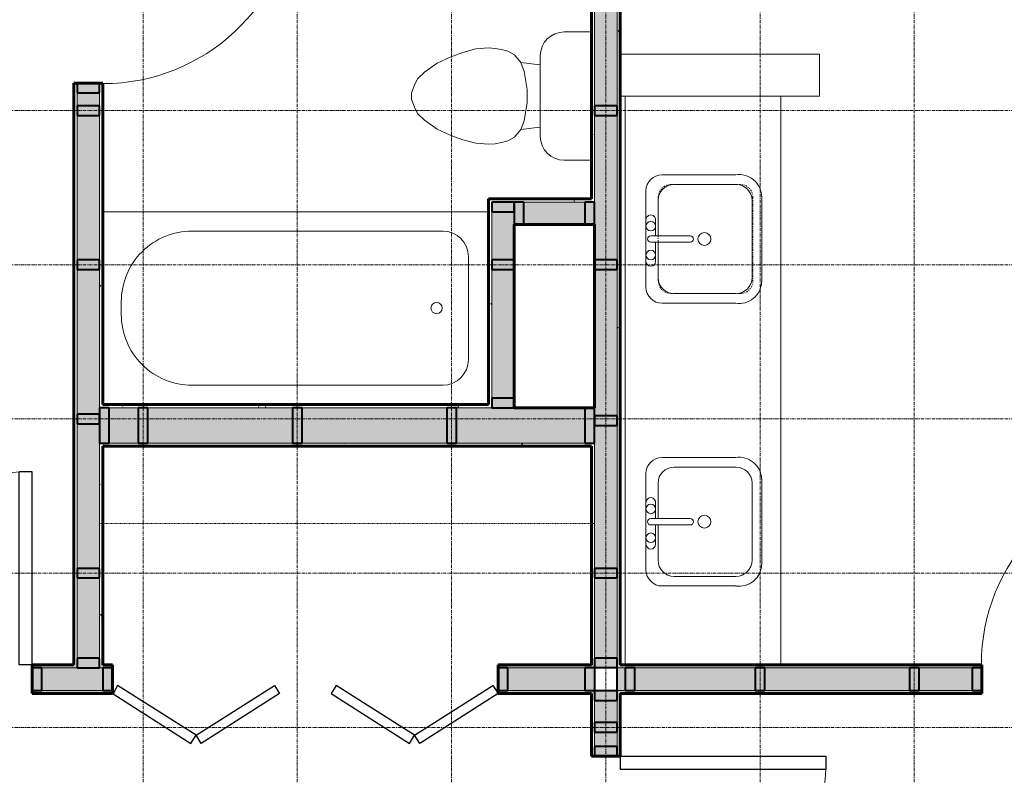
# Model space of a CAD drawing. Header units: inches. Extents: x -639 to 53, y -282 to 536.
# Tile 7 of 12: x -301 to -148, y -20 to 98. Entities that reach past the tile are written whole.
import ezdxf

# ---------------------------------------------------------------- set-up
doc = ezdxf.new("R2010")
doc.units = ezdxf.units.IN
doc.header["$MEASUREMENT"] = 0
for name, pattern in [('Dash dot dot', [0.8125, 0.25, -0.1875, 0, -0.1875, 0, -0.1875]), ('Grid Line 1_2_', [0.875, 0.5, -0.125, 0.125, -0.125]), ('Overhead', [0.15625, 0.09375, -0.0625])]:
    doc.linetypes.add(name, pattern=pattern)
for name, color, linetype, lineweight in [('A-DOOR', 1, 'Continuous', 18), ('A-FLOR-CASE', 3, 'Continuous', 9), ('A-GENM', 6, 'Continuous', 9), ('A-WALL-PATT', 2, 'Continuous', 60), ('I-WALL', 2, 'Continuous', 18), ('P-SANR-FIXT', 6, 'Continuous', 9), ('S-BEAM', 4, 'Continuous', 9), ('S-COLS', 6, 'Continuous', 9), ('S-GRID', 1, 'Continuous', 9)]:
    doc.layers.add(name, color=color, linetype=linetype, lineweight=lineweight)
pattern_1 = [(0, (0, 0), (15.36, 3.84), [0.634, -10.886, 0.634, -10.886, -61.44]), (0, (0, 0), (15.36, 3.84), [-23.04, 0.634, -22.406, 0.634, -10.886, -26.88]), (0, (0, 0), (15.36, 3.84), [-57.6, 0.634, -7.046, 0.634, -18.566]), (120, (5.76, 1.92), (-11.005538, 11.38215), [0.634, -10.886, 0.634, -10.886, -61.44]), (120, (5.76, 1.92), (-11.005538, 11.38215), [-23.04, 0.634, -22.406, 0.634, -10.886, -26.88]), (120, (5.76, 1.92), (-11.005538, 11.38215), [-57.6, 0.634, -7.046, 0.634, -18.566]), (240, (7.68, 9.6), (-4.354462, -15.22215), [0.634, -10.886, 0.634, -10.886, -61.44]), (240, (7.68, 9.6), (-4.354462, -15.22215), [-23.04, 0.634, -22.406, 0.634, -10.886, -26.88]), (240, (7.68, 9.6), (-4.354462, -15.22215), [-57.6, 0.634, -7.046, 0.634, -18.566])]

# ---------------------------------------------------------------- blocks, each defined once
blk = doc.blocks.new('Single Panel Flush Wood - 2680HC-1003791-2nd Floor Adv_ Framing with Fire Blocking')
at = {"layer": 'A-DOOR', "lineweight": 30}
for p, q in [((13, 2.25), (13, 32.25)), ((15, 32.25), (13, 32.25)), ((15, 2.25), (15, 32.25)), ((15, 2.25), (13, 2.25))]:
    blk.add_line(p, q, dxfattribs=at)
at = {"layer": 'A-DOOR', "lineweight": 9}
blk.add_arc((15, 2.25), 30.07, 93.8141, 180, dxfattribs=at)
blk = doc.blocks.new('Single Panel Flush Wood - 2680HC-1004020-2nd Floor Adv_ Framing with Fire Blocking')
at = {"layer": 'A-DOOR', "lineweight": 30}
for p, q in [((13, -2.25), (13, -32.25)), ((15, -2.25), (13, -2.25)), ((15, -2.25), (15, -32.25)), ((15, -32.25), (13, -32.25))]:
    blk.add_line(p, q, dxfattribs=at)
at = {"layer": 'A-DOOR', "lineweight": 9}
blk.add_arc((15, -2.25), 30.07, 180, 266.1859, dxfattribs=at)
blk = doc.blocks.new('Single Panel Flush Wood - 2880HC-1002420-2nd Floor Adv_ Framing with Fire Blocking')
at = {"layer": 'A-DOOR', "lineweight": 30}
for p, q in [((14, -2.25), (14, -34.25)), ((16, -2.25), (14, -2.25)), ((16, -2.25), (16, -34.25)), ((16, -34.25), (14, -34.25))]:
    blk.add_line(p, q, dxfattribs=at)
at = {"layer": 'A-DOOR', "lineweight": 9}
blk.add_arc((16, -2.25), 32.07, 180, 266.4241, dxfattribs=at)
blk = doc.blocks.new('Double Bifold _four panel_ w_ Louvers - 5080BF-1003664-2nd Floor Adv_ Framing with Fire Blocking')
at = {"layer": 'A-DOOR', "lineweight": 30}
for p, q in [((-30, 2.24), (-17.8, 9.99)), ((-17.8, 9.99), (-17, 8.72)), ((-16.2, 9.99), (-17, 8.72)), ((-4, 2.24), (-16.2, 9.99)), ((4, 2.24), (16.19, 9.99)), ((16.19, 9.99), (17, 8.72)), ((17.81, 9.99), (17, 8.72)), ((29.91, 2.3), (17.81, 9.99)), ((-17, 8.72), (-29.19, 0.98)), ((-17, 8.72), (-4.81, 0.98)), ((17, 8.72), (4.8, 0.98)), ((17, 8.72), (29.2, 0.98)), ((-29.19, 0.98), (-30, 2.24)), ((-4.81, 0.98), (-4, 2.24)), ((4.8, 0.98), (4, 2.24)), ((29.2, 0.98), (29.91, 2.3))]:
    blk.add_line(p, q, dxfattribs=at)
blk = doc.blocks.new('Dimension Lumber - 2x4-1930577-2nd Floor Adv_ Framing with Fire Blocking')
at = {"layer": 'S-BEAM', "lineweight": 40}
for p, q in [((-518.79, 108.58), (-522.29, 108.58)), ((-522.29, 108.58), (-522.29, 107.08)), ((-518.79, 107.08), (-518.79, 108.58)), ((-522.29, 107.08), (-518.79, 107.08))]:
    blk.add_line(p, q, dxfattribs=at)
blk = doc.blocks.new('Dimension Lumber - 2x6-1930573-2nd Floor Adv_ Framing with Fire Blocking')
at = {"layer": 'S-BEAM', "lineweight": 40}
for p, q in [((-257.54, 37.58), (-259.04, 37.58)), ((-259.04, 37.58), (-259.04, 32.08)), ((-257.54, 32.08), (-257.54, 37.58)), ((-259.04, 32.08), (-257.54, 32.08))]:
    blk.add_line(p, q, dxfattribs=at)
blk = doc.blocks.new('Trus Joist - TimberStrand LSL - Post Column - TimberStrand_ 1_3E _ 3 1_2 x 3 1_2_-964376-2nd Floor Adv_ Framing with Fire Blocking')
at = {"layer": 'S-COLS', "lineweight": 40}
for p, q in [((1.75, 1.75), (-1.75, 1.75)), ((-1.75, 1.75), (-1.75, -1.75)), ((1.75, -1.75), (1.75, 1.75)), ((-1.75, -1.75), (1.75, -1.75))]:
    blk.add_line(p, q, dxfattribs=at)
blk = doc.blocks.new('Tub-Rectangular-3D - Tub-Rectangular-3D-2040255-2nd Floor Adv_ Framing with Fire Blocking')
at = {"layer": 'P-SANR-FIXT'}
for p, q in [((-43.72, -33.25), (-43.72, -3.25)), ((-36.72, -6.25), (2.28, -6.25)), ((-40.72, -26.25), (-40.72, -10.25)), ((13.28, -17.25), (13.28, -19.25)), ((2.28, -30.25), (-36.72, -30.25)), ((16.15, -33.25), (-43.72, -33.25))]:
    blk.add_line(p, q, dxfattribs=at)
for centre, radius, start, end in [((-36.72, -10.25), 4, 90, 180), ((2.28, -17.25), 11, 360, 90), ((-35.77, -18.25), 0.875, 90, 270), ((-35.77, -18.25), 0.875, 270, 90), ((2.28, -19.25), 11, 270, 0), ((-36.72, -26.25), 4, 180, 270)]:
    blk.add_arc(centre, radius, start, end, dxfattribs=at)
blk = doc.blocks.new('Toilet-Domestic-3D - Toilet-Domestic-3D-2041177-2nd Floor Adv_ Framing with Fire Blocking')
at = {"layer": 'P-SANR-FIXT'}
for p, q in [((-9.98, 11.75), (-9.98, 15.98)), ((9.98, 15.98), (9.98, 11.75)), ((6.25, 8.02), (-6.25, 8.02)), ((-4.86, 8.02), (-5.21, 5)), ((4.86, 8.02), (5.21, 5)), ((-5.21, 5), (-6.4, 4)), ((-3.84, 5.5), (-5.21, 5)), ((-1, 6), (-3.84, 5.5)), ((1, 6), (-1, 6)), ((3.84, 5.5), (1, 6)), ((5.21, 5), (3.84, 5.5)), ((6.4, 4), (5.21, 5)), ((-6.4, 4), (-6.97, 3)), ((6.97, 3), (6.4, 4)), ((-7.24, 2), (-7.41, 1)), ((-6.97, 3), (-7.24, 2)), ((7.24, 2), (6.97, 3)), ((7.41, 1), (7.24, 2)), ((-7.41, 1), (-7.5, 0)), ((-7.5, 0), (-7.33, -1.99)), ((7.33, -1.99), (7.5, 0)), ((7.5, 0), (7.41, 1)), ((-7.33, -1.99), (-6.79, -4)), ((6.79, -4), (7.33, -1.99)), ((-6.79, -4), (-6.06, -6)), ((6.06, -6), (6.79, -4)), ((-6.06, -6), (-5.13, -8)), ((5.13, -8), (6.06, -6)), ((-5.13, -8), (-3.74, -10)), ((3.74, -10), (5.13, -8)), ((-3.74, -10), (-2.74, -11)), ((2.74, -11), (3.74, -10)), ((-2.74, -11), (-1.87, -11.5)), ((-1.87, -11.5), (-0.5, -12)), ((-0.5, -12), (0.5, -12)), ((0.5, -12), (1.87, -11.5)), ((1.87, -11.5), (2.74, -11))]:
    blk.add_line(p, q, dxfattribs=at)
for centre, start, end in [((-6.25, 11.75), 180, 270), ((6.25, 11.75), 270, 360)]:
    blk.add_arc(centre, 3.73, start, end, dxfattribs=at)
blk = doc.blocks.new('Sink Vanity-Square - 20_ x 18_-2045207-2nd Floor Adv_ Framing with Fire Blocking')
at = {"layer": 'P-SANR-FIXT'}
for p, q in [((8.12, 7.09), (-6.88, 7.09)), ((3.62, 7.09), (-2.88, 7.09)), ((0.12, 6.33), (0.12, 0.22)), ((1.12, 6.33), (1.12, 0.22)), ((0.12, 5.22), (-5.38, 5.22)), ((-2.88, 5.59), (0.12, 5.59)), ((1.12, 5.59), (3.62, 5.59)), ((6.62, 5.22), (1.12, 5.22)), ((-9.38, 4.59), (-9.38, -6.91)), ((10.62, -6.91), (10.62, 4.59)), ((-7.88, 2.72), (-7.88, -6.91)), ((9.12, -6.91), (9.12, 2.72)), ((-5.38, -9.41), (6.62, -9.41)), ((-6.06, -10.91), (7.3, -10.91))]:
    blk.add_line(p, q, dxfattribs=at)
for centre, radius, start, end in [((-6.88, 4.59), 2.5, 90, 180), ((-2.88, 6.34), 0.75, 90, 270), ((-1.88, 6.34), 0.75, 360, 180), ((-1.88, 6.34), 0.75, 180, 0), ((0.62, 6.33), 0.5, 360, 180), ((2.62, 6.34), 0.75, 360, 180), ((2.62, 6.34), 0.75, 180, 360), ((3.62, 6.34), 0.75, 270, 90), ((8.12, 4.59), 2.5, 0, 90), ((-5.38, 2.72), 2.5, 90, 180), ((6.62, 2.72), 2.5, 0, 90), ((0.62, 0.22), 0.5, 180, 0), ((0.62, -2), 1, 360, 180), ((0.62, -2), 1, 180, 0), ((-5.91, -7.4), 3.51, 171.8503, 267.5498), ((-5.38, -6.91), 2.5, 180, 270), ((6.62, -6.91), 2.5, 270, 0), ((7.15, -7.4), 3.51, 272.4502, 8.1497)]:
    blk.add_arc(centre, radius, start, end, dxfattribs=at)
blk = doc.blocks.new('Vanity Counter Top w 2 Square Sink Hole - 24_ Depth-2061257-2nd Floor Adv_ Framing with Fire Blocking')
at = {"layer": 'A-FLOR-CASE'}
for p, q in [((-49.95, -0.75), (38.55, -0.75)), ((-49.95, -25), (38.55, -25))]:
    blk.add_line(p, q, dxfattribs=at)
at = {"layer": 'A-FLOR-CASE', "linetype": 'Dash dot dot'}
for p, q in [((9.8, -5.92), (22.8, -5.92)), ((7.8, -18.65), (7.8, -7.92)), ((24.8, -7.92), (24.8, -18.65)), ((22.8, -20.65), (9.8, -20.65))]:
    blk.add_line(p, q, dxfattribs=at)
for centre, start, end in [((9.8, -7.92), 90, 180), ((22.8, -7.92), 360, 90), ((9.8, -18.65), 180, 270), ((22.8, -18.65), 270, 0)]:
    blk.add_arc(centre, 2, start, end, dxfattribs=at)
blk = doc.blocks.new('Closet Shelf and Pole - 15_ Deep-2865179-2nd Floor Adv_ Framing with Fire Blocking')
at = {"layer": 'A-GENM', "linetype": 'Overhead'}
blk.add_line((0, -12), (77, -12), dxfattribs=at)

msp = doc.modelspace()

# ---------------------------------------------------------------- hatches: boundary and pattern name
at = {"layer": 'A-WALL-PATT', "lineweight": 9}
h = msp.add_hatch(dxfattribs=at)
h.set_pattern_fill('FP_1', color=256, style=0, pattern_type=2)
h.set_pattern_definition(pattern_1)
h.paths.add_polyline_path([(-212.0361, 70.0823), (-212.0361, 146.0821), (-212.5361, 146.0821), (-212.5361, 70.0823)], flags=0)
at = {"layer": 'A-WALL-PATT'}
h = msp.add_hatch(color=256, dxfattribs=at)
h.paths.add_polyline_path([(-212.0361, 69.5823), (-208.5361, 69.5823), (-208.5361, 128.3321), (-212.0361, 128.3321), (-212.0361, 70.0823)], flags=0)
h.paths.add_polyline_path([(-211.3799, 131.8321), (-208.5361, 131.8321), (-208.5361, 146.5821), (-212.0361, 146.5821), (-212.0361, 131.8321)], flags=0)
at = {"layer": 'A-WALL-PATT', "lineweight": 9}
h = msp.add_hatch(dxfattribs=at)
h.set_pattern_fill('FP_1', color=256, style=0, pattern_type=2)
h.set_pattern_definition(pattern_1)
h.paths.add_polyline_path([(-208.5361, 70.0823), (-208.0361, 70.0823), (-208.0361, 146.0821), (-208.5361, 146.0821), (-208.5361, 80.5893)], flags=0)
h = msp.add_hatch(dxfattribs=at)
h.set_pattern_fill('FP_1', color=256, style=0, pattern_type=2)
h.set_pattern_definition(pattern_1)
h.paths.add_polyline_path([(-292.5361, -2.4179), (-292.5361, 88.0821), (-293.0361, 88.0821), (-293.0361, -2.4179)], flags=0)
h.paths.add_polyline_path([(-292.5361, 118.0821), (-292.5361, 122.0821), (-293.0361, 122.0821), (-293.0361, 118.0821)], flags=0)
at = {"layer": 'A-WALL-PATT'}
h = msp.add_hatch(color=256, dxfattribs=at)
h.paths.add_polyline_path([(-289.0361, -2.9179), (-289.0361, 88.0821), (-292.5361, 88.0821), (-292.5361, -2.9179)], flags=0)
h.paths.add_polyline_path([(-289.0361, 118.0821), (-289.0361, 122.0821), (-292.5361, 122.0821), (-292.5361, 118.0821), (-290.7861, 118.0821)], flags=0)
at = {"layer": 'A-WALL-PATT', "lineweight": 9}
h = msp.add_hatch(dxfattribs=at)
h.set_pattern_fill('FP_1', color=256, style=0, pattern_type=2)
h.set_pattern_definition(pattern_1)
h.paths.add_polyline_path([(-289.0361, -2.4179), (-288.5361, -2.4179), (-288.5361, 32.0821), (-289.0361, 32.0821), (-289.0361, 8.0816)], flags=0)
h.paths.add_polyline_path([(-288.5361, 37.5821), (-288.5361, 88.0821), (-289.0361, 88.0821), (-289.0361, 37.5821)], flags=0)
h.paths.add_polyline_path([(-288.5361, 118.0821), (-288.5361, 122.0821), (-289.0361, 122.0821), (-289.0361, 118.0821)], flags=0)
h = msp.add_hatch(dxfattribs=at)
h.set_pattern_fill('FP_1', color=256, style=0, pattern_type=2)
h.set_pattern_definition(pattern_1)
h.paths.add_polyline_path([(-228.0361, 38.0821), (-228.0361, 70.0823), (-228.5361, 70.0823), (-228.5361, 38.0821)], flags=0)
h = msp.add_hatch(dxfattribs=at)
h.set_pattern_fill('FP_1', color=256, style=0, pattern_type=2)
h.set_pattern_definition(pattern_1)
h.paths.add_polyline_path([(-228.0361, 69.5823), (-212.0361, 69.5823), (-212.0361, 70.0823), (-228.0361, 70.0823)], flags=0)
h.paths.add_polyline_path([(-208.0361, 69.5823), (-208.0361, 70.0823), (-208.5361, 70.0823), (-208.5361, 69.5823)], flags=0)
at = {"layer": 'A-WALL-PATT', "lineweight": 18}
for points in [[(-224.5361, 37.5821), (-224.5361, 69.5823), (-228.0361, 69.5823), (-228.0361, 37.5821)], [(-208.5361, 66.0823), (-208.5361, 69.5823), (-224.5361, 69.5823), (-224.5182, 66.0823), (-212.0361, 66.0823)], [(-208.5361, 32.0821), (-208.5361, 66.0823), (-212.0361, 66.0823), (-212.0361, 32.0821)]]:
    msp.add_hatch(color=256, dxfattribs=at).paths.add_polyline_path(points, flags=0)
at = {"layer": 'A-WALL-PATT', "lineweight": 9}
h = msp.add_hatch(dxfattribs=at)
h.set_pattern_fill('FP_1', color=256, style=0, pattern_type=2)
h.set_pattern_definition(pattern_1)
h.paths.add_polyline_path([(-208.0361, 31.5821), (-208.0361, 69.5823), (-208.5361, 69.5823), (-208.5361, 31.5821)], flags=0)
at = {"layer": 'A-WALL-PATT'}
for points in [[(-224.5361, 32.0821), (-224.5361, 37.5821), (-289.0361, 37.5821), (-289.0361, 32.0821), (-248.2006, 32.0821)], [(-212.0361, 32.0821), (-212.0361, 37.5821), (-224.5361, 37.5821), (-224.5361, 32.0821)], [(-208.5361, -2.9179), (-208.5361, 32.0821), (-212.0361, 32.0821), (-212.0361, -2.9179)]]:
    msp.add_hatch(color=256, dxfattribs=at).paths.add_polyline_path(points, flags=0)
at = {"layer": 'A-WALL-PATT', "lineweight": 9}
h = msp.add_hatch(dxfattribs=at)
h.set_pattern_fill('FP_1', color=256, style=0, pattern_type=2)
h.set_pattern_definition(pattern_1)
h.paths.add_polyline_path([(-228.0361, 37.5821), (-228.0361, 38.0821), (-288.5361, 38.0821), (-288.5361, 37.5821), (-248.2006, 37.5821)], flags=0)
h = msp.add_hatch(dxfattribs=at)
h.set_pattern_fill('FP_1', color=256, style=0, pattern_type=2)
h.set_pattern_definition(pattern_1)
h.paths.add_polyline_path([(-288.5361, 31.5821), (-224.5361, 31.5821), (-224.5361, 32.0821), (-288.5361, 32.0821)], flags=0)
h = msp.add_hatch(dxfattribs=at)
h.set_pattern_fill('FP_1', color=256, style=0, pattern_type=2)
h.set_pattern_definition(pattern_1)
h.paths.add_polyline_path([(-212.0361, 31.5821), (-212.0361, 32.0821), (-224.5361, 32.0821), (-224.5361, 31.5821), (-212.5361, 31.5821)], flags=0)
h = msp.add_hatch(dxfattribs=at)
h.set_pattern_fill('FP_1', color=256, style=0, pattern_type=2)
h.set_pattern_definition(pattern_1)
h.paths.add_polyline_path([(-208.5361, -2.4179), (-208.0361, -2.4179), (-208.0361, 31.5821), (-208.5361, 31.5821), (-208.5361, 8.0816)], flags=0)
h = msp.add_hatch(dxfattribs=at)
h.set_pattern_fill('FP_1', color=256, style=0, pattern_type=2)
h.set_pattern_definition(pattern_1)
h.paths.add_polyline_path([(-114.2861, -2.9179), (-114.2861, -2.4179), (-121.7861, -2.4179), (-121.7861, -2.9179)], flags=0)
h.paths.add_polyline_path([(-452.0361, -2.9179), (-450.2861, -2.9179), (-450.2861, -2.4179), (-460.5361, -2.4179), (-460.5361, -2.9179)], flags=0)
h.paths.add_polyline_path([(-46.7236, -2.9179), (-46.7236, -2.4179), (-110.7861, -2.4179), (-110.7861, -2.9179), (-58.7415, -2.9179)], flags=0)
h.paths.add_polyline_path([(-446.7861, -2.9179), (-329.5361, -2.9179), (-329.5361, -2.4179), (-446.7861, -2.4179)], flags=0)
h.paths.add_polyline_path([(-212.0361, -2.9179), (-212.0361, -2.4179), (-227.0361, -2.4179), (-227.0361, -2.9179)], flags=0)
h.paths.add_polyline_path([(-208.5361, -2.9179), (-151.7861, -2.9179), (-151.7861, -2.4179), (-208.5361, -2.4179)], flags=0)
h.paths.add_polyline_path([(-287.0361, -2.9179), (-287.0361, -2.4179), (-289.0361, -2.4179), (-289.0361, -2.9179)], flags=0)
h.paths.add_polyline_path([(-292.5361, -2.9179), (-292.5361, -2.4179), (-299.5361, -2.4179), (-299.5361, -2.9179), (-295.5653, -2.9179)], flags=0)
at = {"layer": 'A-WALL-PATT'}
h = msp.add_hatch(color=256, dxfattribs=at)
h.paths.add_polyline_path([(-452.0361, -6.4179), (-452.0361, -2.9179), (-460.5361, -2.9179), (-460.5361, -6.4179)], flags=0)
h.paths.add_polyline_path([(-448.5361, -6.4179), (-380.0361, -6.4179), (-380.0361, -2.9179), (-448.5361, -2.9179), (-448.5361, -3.3634)], flags=0)
h.paths.add_polyline_path([(-46.7236, -6.4179), (-46.7236, -2.9179), (-121.7861, -2.9179), (-121.7861, -6.4179), (-46.9003, -6.4179)], flags=0)
h.paths.add_polyline_path([(-376.5361, -6.4179), (-329.5361, -6.4179), (-329.5361, -2.9179), (-376.5361, -2.9179), (-376.5361, -5.0149)], flags=0)
h.paths.add_polyline_path([(-227.0361, -6.4179), (-212.0361, -6.4179), (-212.0361, -2.9179), (-227.0361, -2.9179), (-227.0361, -4.6679)], flags=0)
h.paths.add_polyline_path([(-208.5361, -6.4179), (-151.7861, -6.4179), (-151.7861, -2.9179), (-208.5361, -2.9179)], flags=0)
h.paths.add_polyline_path([(-287.0361, -6.4179), (-287.0361, -2.9179), (-299.5361, -2.9179), (-299.5361, -6.4179), (-295.5653, -6.4179)], flags=0)
at = {"layer": 'A-WALL-PATT', "lineweight": 9}
h = msp.add_hatch(dxfattribs=at)
h.set_pattern_fill('FP_1', color=256, style=0, pattern_type=2)
h.set_pattern_definition(pattern_1)
h.paths.add_polyline_path([(-212.5361, -6.9179), (-212.0361, -6.9179), (-212.0361, -6.4179), (-227.0361, -6.4179), (-227.0361, -6.9179)], flags=0)
h.paths.add_polyline_path([(-51.5361, -6.9179), (-51.5361, -6.4179), (-121.7861, -6.4179), (-121.7861, -6.9179), (-52.0361, -6.9179)], flags=0)
h.paths.add_polyline_path([(-329.5361, -6.9179), (-329.5361, -6.4179), (-460.5361, -6.4179), (-460.5361, -6.9179), (-448.5361, -6.9179)], flags=0)
h.paths.add_polyline_path([(-299.5361, -6.9179), (-287.0361, -6.9179), (-287.0361, -6.4179), (-299.5361, -6.4179)], flags=0)
h.paths.add_polyline_path([(-151.7861, -6.9179), (-151.7861, -6.4179), (-208.5361, -6.4179), (-208.5361, -6.9179), (-200.8358, -6.9179)], flags=0)
h = msp.add_hatch(dxfattribs=at)
h.set_pattern_fill('FP_1', color=256, style=0, pattern_type=2)
h.set_pattern_definition(pattern_1)
h.paths.add_polyline_path([(-212.5361, -170.4179), (-212.0361, -170.4179), (-212.0361, -148.1683), (-212.5361, -148.1683)], flags=0)
h.paths.add_polyline_path([(-212.0361, -124.6683), (-212.0361, -48.6679), (-212.5361, -48.6679), (-212.5361, -124.6683)], flags=0)
h.paths.add_polyline_path([(-212.5361, -16.6679), (-212.0361, -16.6679), (-212.0361, -6.9179), (-212.5361, -6.9179)], flags=0)
at = {"layer": 'A-WALL-PATT'}
h = msp.add_hatch(color=256, dxfattribs=at)
h.paths.add_polyline_path([(-208.5361, -170.9179), (-208.5361, -148.1683), (-212.0361, -148.1683), (-212.0361, -170.9179)], flags=0)
h.paths.add_polyline_path([(-210.2861, -124.6683), (-208.5361, -124.6683), (-208.5361, -48.6679), (-212.0361, -48.6679), (-212.0361, -124.6683)], flags=0)
h.paths.add_polyline_path([(-212.0361, -16.6679), (-208.5361, -16.6679), (-208.5361, -6.4179), (-212.0361, -6.4179), (-212.0361, -6.9179)], flags=0)
at = {"layer": 'A-WALL-PATT', "lineweight": 9}
h = msp.add_hatch(dxfattribs=at)
h.set_pattern_fill('FP_1', color=256, style=0, pattern_type=2)
h.set_pattern_definition(pattern_1)
h.paths.add_polyline_path([(-208.5361, -170.4179), (-208.0361, -170.4179), (-208.0361, -148.1683), (-208.5361, -148.1683)], flags=0)
h.paths.add_polyline_path([(-208.0361, -124.6683), (-208.0361, -48.6679), (-208.5361, -48.6679), (-208.5361, -124.6683)], flags=0)
h.paths.add_polyline_path([(-208.5361, -16.6679), (-208.0361, -16.6679), (-208.0361, -6.9179), (-208.5361, -6.9179)], flags=0)

# ---------------------------------------------------------------- linework, layer by layer
at = {"layer": 'I-WALL', "lineweight": 60}
for p, q in [((-212.5361, 146.0821), (-212.5361, 70.0823)), ((-208.0361, -2.4179), (-208.0361, 146.0821)), ((-293.0361, 88.0821), (-293.0361, -2.4179)), ((-288.5361, 88.0821), (-293.0361, 88.0821)), ((-288.5361, 38.0821), (-288.5361, 88.0821)), ((-228.5361, 70.0823), (-228.5361, 38.0821)), ((-212.5361, 70.0823), (-228.5361, 70.0823)), ((-224.5361, 37.5821), (-224.5361, 66.0823)), ((-224.5361, 66.0823), (-212.0361, 66.0823)), ((-212.0361, 66.0823), (-212.0361, 37.5821)), ((-228.5361, 38.0821), (-288.5361, 38.0821)), ((-212.0361, 37.5821), (-224.5361, 37.5821)), ((-288.5361, -2.4179), (-288.5361, 31.5821)), ((-288.5361, 31.5821), (-212.5361, 31.5821)), ((-212.5361, 31.5821), (-212.5361, -2.4179)), ((-293.0361, -2.4179), (-299.5361, -2.4179)), ((-299.5361, -2.4179), (-299.5361, -6.9179)), ((-287.0361, -2.4179), (-288.5361, -2.4179)), ((-287.0361, -6.9179), (-287.0361, -2.4179)), ((-212.5361, -2.4179), (-227.0361, -2.4179)), ((-227.0361, -2.4179), (-227.0361, -6.9179)), ((-151.7861, -2.4179), (-208.0361, -2.4179)), ((-151.7861, -6.9179), (-151.7861, -2.4179)), ((-299.5361, -6.9179), (-287.0361, -6.9179)), ((-227.0361, -6.9179), (-212.5361, -6.9179)), ((-212.5361, -6.9179), (-212.5361, -16.6679)), ((-208.0361, -6.9179), (-151.7861, -6.9179)), ((-208.0361, -16.6679), (-208.0361, -6.9179)), ((-212.5361, -16.6679), (-208.0361, -16.6679))]:
    msp.add_line(p, q, dxfattribs=at)
at = {"layer": 'I-WALL'}
for p, q in [((-212.0361, 69.5823), (-212.0361, 128.3321)), ((-208.5361, -2.9179), (-208.5361, 128.3321)), ((-208.0361, 92.5821), (-177.0361, 92.5821)), ((-177.0361, 92.5821), (-177.0361, 86.0821)), ((-292.5361, 88.0821), (-292.5361, -2.9179)), ((-289.0361, 37.5821), (-289.0361, 88.0821)), ((-177.0361, 86.0821), (-208.0361, 86.0821)), ((-228.0361, 69.5823), (-228.0361, 37.5821)), ((-212.0361, 69.5823), (-228.0361, 69.5823)), ((-228.0361, 37.5821), (-289.0361, 37.5821)), ((-289.0361, -2.9179), (-289.0361, 32.0821)), ((-212.0361, 32.0821), (-289.0361, 32.0821)), ((-212.0361, -2.9179), (-212.0361, 32.0821)), ((-292.5361, -2.9179), (-299.5361, -2.9179)), ((-287.0361, -2.9179), (-289.0361, -2.9179)), ((-212.0361, -2.9179), (-227.0361, -2.9179)), ((-151.7861, -2.9179), (-208.5361, -2.9179)), ((-299.5361, -6.4179), (-287.0361, -6.4179)), ((-227.0361, -6.4179), (-212.0361, -6.4179)), ((-212.0361, -6.4179), (-212.0361, -16.6679)), ((-208.5361, -6.4179), (-151.7861, -6.4179)), ((-208.5361, -16.6679), (-208.5361, -6.4179))]:
    msp.add_line(p, q, dxfattribs=at)
at = {"layer": 'S-BEAM', "lineweight": 40}
for p, q in [((-289.0361, 88.0817), (-292.5361, 88.0817)), ((-292.5361, 88.0817), (-292.5361, 86.5817)), ((-289.0361, 86.5817), (-289.0361, 88.0817)), ((-292.5361, 86.5817), (-289.0361, 86.5817)), ((-289.0361, 84.5821), (-292.5361, 84.5821)), ((-292.5361, 84.5821), (-292.5361, 83.0821)), ((-289.0361, 83.0821), (-289.0361, 84.5821)), ((-292.5361, 83.0821), (-289.0361, 83.0821)), ((-224.5361, 69.5823), (-228.0361, 69.5823)), ((-228.0361, 69.5823), (-228.0361, 68.0823)), ((-224.5361, 68.0823), (-224.5361, 69.5823)), ((-223.0361, 69.5823), (-224.5361, 69.5823)), ((-224.5361, 69.5823), (-224.5361, 66.0823)), ((-223.0361, 66.0823), (-223.0361, 69.5823)), ((-212.0361, 69.5823), (-213.5361, 69.5823)), ((-213.5361, 69.5823), (-213.5361, 66.0823)), ((-212.0361, 66.0823), (-212.0361, 69.5823)), ((-228.0361, 68.0823), (-224.5361, 68.0823)), ((-224.5361, 66.0823), (-223.0361, 66.0823)), ((-213.5361, 66.0823), (-212.0361, 66.0823)), ((-224.5361, 39.0821), (-228.0361, 39.0821)), ((-228.0361, 39.0821), (-228.0361, 37.5821)), ((-224.5361, 37.5821), (-224.5361, 39.0821)), ((-287.5361, 37.5821), (-289.0361, 37.5821)), ((-289.0361, 37.5821), (-289.0361, 32.0821)), ((-287.5361, 32.0821), (-287.5361, 37.5821)), ((-228.0361, 37.5821), (-224.5361, 37.5821)), ((-212.0361, 37.5821), (-213.5361, 37.5821)), ((-213.5361, 37.5821), (-213.5361, 32.0821)), ((-212.0361, 32.0821), (-212.0361, 37.5821)), ((-289.0361, 32.0821), (-287.5361, 32.0821)), ((-213.5361, 32.0821), (-212.0361, 32.0821)), ((-289.0361, -1.4179), (-292.5361, -1.4179)), ((-292.5361, -1.4179), (-292.5361, -2.9179)), ((-289.0361, -2.9179), (-289.0361, -1.4179)), ((-208.5361, -1.4179), (-212.0361, -1.4179)), ((-212.0361, -1.4179), (-212.0361, -2.9179)), ((-208.5361, -2.9179), (-208.5361, -1.4179)), ((-298.0361, -2.9179), (-299.5361, -2.9179)), ((-299.5361, -2.9179), (-299.5361, -6.4179)), ((-298.0361, -6.4179), (-298.0361, -2.9179)), ((-292.5361, -2.9179), (-289.0361, -2.9179)), ((-287.0361, -2.9179), (-288.5361, -2.9179)), ((-288.5361, -2.9179), (-288.5361, -6.4179)), ((-287.0361, -6.4179), (-287.0361, -2.9179)), ((-225.5361, -2.9179), (-227.0361, -2.9179)), ((-227.0361, -2.9179), (-227.0361, -6.4179)), ((-225.5361, -6.4179), (-225.5361, -2.9179)), ((-212.0361, -2.9179), (-213.5361, -2.9179)), ((-213.5361, -2.9179), (-213.5361, -6.4179)), ((-205.7861, -2.9179), (-207.2861, -2.9179)), ((-207.2861, -2.9179), (-207.2861, -6.4179)), ((-205.7861, -6.4179), (-205.7861, -2.9179)), ((-151.7857, -2.9179), (-153.2857, -2.9179)), ((-153.2857, -2.9179), (-153.2857, -6.4179)), ((-151.7857, -6.4179), (-151.7857, -2.9179)), ((-299.5361, -6.4179), (-298.0361, -6.4179)), ((-288.5361, -6.4179), (-287.0361, -6.4179)), ((-227.0361, -6.4179), (-225.5361, -6.4179)), ((-213.5361, -6.4179), (-212.0361, -6.4179)), ((-208.5361, -6.4804), (-212.0361, -6.4804)), ((-212.0361, -6.4804), (-212.0361, -7.9804)), ((-208.5361, -7.9804), (-208.5361, -6.4804)), ((-207.2861, -6.4179), (-205.7861, -6.4179)), ((-153.2857, -6.4179), (-151.7857, -6.4179)), ((-212.0361, -7.9804), (-208.5361, -7.9804)), ((-208.5361, -11.4179), (-212.0361, -11.4179)), ((-212.0361, -11.4179), (-212.0361, -12.9179)), ((-208.5361, -12.9179), (-208.5361, -11.4179)), ((-212.0361, -12.9179), (-208.5361, -12.9179)), ((-208.5361, -15.1683), (-212.0361, -15.1683)), ((-212.0361, -15.1683), (-212.0361, -16.6683)), ((-208.5361, -16.6683), (-208.5361, -15.1683)), ((-212.0361, -16.6683), (-208.5361, -16.6683))]:
    msp.add_line(p, q, dxfattribs=at)
at = {"layer": 'S-GRID', "linetype": 'Grid Line 1_2_'}
for p, q in [((-282.2861, 171.4586), (-282.2861, -281.95)), ((-258.2861, 171.4586), (-258.2861, -281.95)), ((-234.2861, 171.4586), (-234.2861, -281.95)), ((-210.2861, 171.4586), (-210.2861, -281.95)), ((-186.2861, 171.4586), (-186.2861, -281.95)), ((-162.2861, 171.4586), (-162.2861, -281.95)), ((52.715, 83.8321), (-638.9476, 83.8321)), ((52.715, 59.8321), (-638.9476, 59.8321)), ((52.715, 35.8321), (-638.9476, 35.8321)), ((52.715, 11.8321), (-638.9476, 11.8321)), ((52.715, -12.1679), (-638.9476, -12.1679))]:
    msp.add_line(p, q, dxfattribs=at)

# ---------------------------------------------------------------- block references
at = {"layer": 'A-DOOR'}
for name, p, rotation in [('Single Panel Flush Wood - 2680HC-1004020-2nd Floor Adv_ Framing with Fire Blocking', (-290.7861, 103.0821), 89.99999999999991), ('Double Bifold _four panel_ w_ Louvers - 5080BF-1003664-2nd Floor Adv_ Framing with Fire Blocking', (-257.0361, -4.6679), 180), ('Single Panel Flush Wood - 2880HC-1002420-2nd Floor Adv_ Framing with Fire Blocking', (-210.2861, -32.6679), 89.99999999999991)]:
    msp.add_blockref(name, p, dxfattribs=dict(at, rotation=rotation))
for p in [(-314.5361, -4.6679), (-136.7861, -4.6679)]:
    msp.add_blockref('Single Panel Flush Wood - 2680HC-1003791-2nd Floor Adv_ Framing with Fire Blocking', p, dxfattribs=at)
at = {"layer": 'A-FLOR-CASE', "rotation": 89.99999999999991}
msp.add_blockref('Vanity Counter Top w 2 Square Sink Hole - 24_ Depth-2061257-2nd Floor Adv_ Framing with Fire Blocking', (-208.0361, 47.5319), dxfattribs=at)
at = {"layer": 'A-GENM', "linetype": 'Overhead'}
msp.add_blockref('Closet Shelf and Pole - 15_ Deep-2865179-2nd Floor Adv_ Framing with Fire Blocking', (-289.0361, 31.5821), dxfattribs=at)
at = {"layer": 'P-SANR-FIXT'}
for name, p, rotation in [('Toilet-Domestic-3D - Toilet-Domestic-3D-2041177-2nd Floor Adv_ Framing with Fire Blocking', (-228.5124, 86.0821), 269.9999999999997), ('Sink Vanity-Square - 20_ x 18_-2045207-2nd Floor Adv_ Framing with Fire Blocking', (-196.9438, 63.2144), 89.99999999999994), ('Tub-Rectangular-3D - Tub-Rectangular-3D-2040255-2nd Floor Adv_ Framing with Fire Blocking', (-272.3857, 34.8321), 180), ('Sink Vanity-Square - 20_ x 18_-2045207-2nd Floor Adv_ Framing with Fire Blocking', (-196.9438, 19.2144), 89.99999999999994)]:
    msp.add_blockref(name, p, dxfattribs=dict(at, rotation=rotation))
at = {"layer": 'S-BEAM'}
for name, p in [('Dimension Lumber - 2x4-1930577-2nd Floor Adv_ Framing with Fire Blocking', (310.25, -24)), ('Dimension Lumber - 2x4-1930577-2nd Floor Adv_ Framing with Fire Blocking', (229.75, -48)), ('Dimension Lumber - 2x4-1930577-2nd Floor Adv_ Framing with Fire Blocking', (294.25, -48)), ('Dimension Lumber - 2x4-1930577-2nd Floor Adv_ Framing with Fire Blocking', (310.25, -48)), ('Dimension Lumber - 2x6-1930573-2nd Floor Adv_ Framing with Fire Blocking', (-24, 0)), ('Dimension Lumber - 2x6-1930573-2nd Floor Adv_ Framing with Fire Blocking', (0, 0)), ('Dimension Lumber - 2x6-1930573-2nd Floor Adv_ Framing with Fire Blocking', (24, 0)), ('Dimension Lumber - 2x4-1930577-2nd Floor Adv_ Framing with Fire Blocking', (229.75, -72)), ('Dimension Lumber - 2x4-1930577-2nd Floor Adv_ Framing with Fire Blocking', (310.25, -72.25)), ('Dimension Lumber - 2x4-1930577-2nd Floor Adv_ Framing with Fire Blocking', (229.75, -96)), ('Dimension Lumber - 2x4-1930577-2nd Floor Adv_ Framing with Fire Blocking', (310.25, -96))]:
    msp.add_blockref(name, p, dxfattribs=at)
at = {"layer": 'S-BEAM', "rotation": 89.9999999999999}
for p in [(-78.4541, 515.8682), (-54.4541, 515.8682)]:
    msp.add_blockref('Dimension Lumber - 2x4-1930577-2nd Floor Adv_ Framing with Fire Blocking', p, dxfattribs=at)
at = {"layer": 'S-COLS'}
msp.add_blockref('Trus Joist - TimberStrand LSL - Post Column - TimberStrand_ 1_3E _ 3 1_2 x 3 1_2_-964376-2nd Floor Adv_ Framing with Fire Blocking', (-210.2861, -4.6679), dxfattribs=at)

doc.saveas('drawing.dxf')
